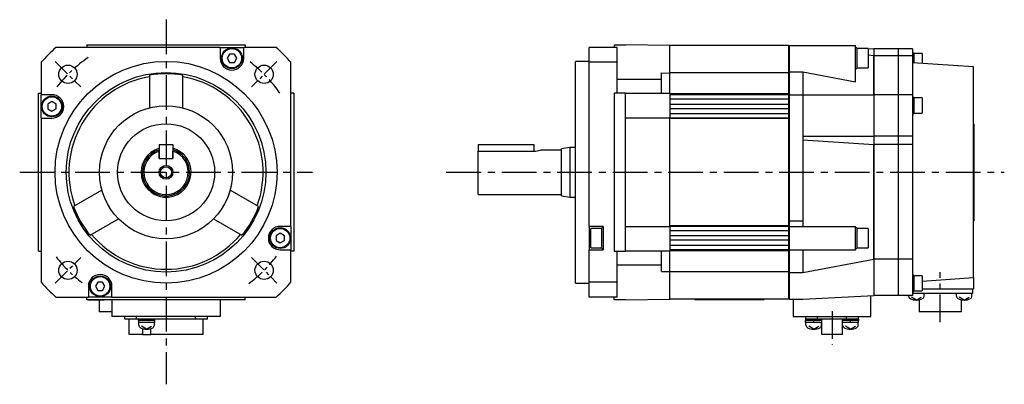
# Model space of a CAD drawing. Extents: x -318 to 487, y -266 to 249.
# Tile 2 of 2: x 132 to 487, y -76 to 55. Entities that reach past the tile are written whole.
import ezdxf

# ---------------------------------------------------------------- set-up
doc = ezdxf.new("R2010")
doc.units = 0
doc.linetypes.add('CENTER', pattern=[2, 1.25, -0.25, 0.25, -0.25])
for name, color, linetype in [('CENTER', 6, 'CENTER'), ('OUTLINE', 7, 'CONTINUOUS'), ('THIN_LINE', 6, 'CONTINUOUS')]:
    doc.layers.add(name, color=color, linetype=linetype)

msp = doc.modelspace()

# ---------------------------------------------------------------- linework, layer by layer
at = {"layer": 'CENTER', "ltscale": 10}
for p, q in [((184.67, 55.06), (184.67, -76.5)), ((131.92, 0), (237.42, 0)), ((285.69, 0), (486.8, 0))]:
    msp.add_line(p, q, dxfattribs=at)
at = {"layer": 'CENTER', "ltscale": 5}
for p, q in [((144.73, 39.95), (153.91, 30.77)), ((224.62, 39.95), (215.44, 30.77)), ((144.73, -39.95), (153.91, -30.77)), ((215.44, -30.77), (224.62, -39.95))]:
    msp.add_line(p, q, dxfattribs=at)
at = {"layer": 'CENTER', "ltscale": 8}
for p, q in [((463.72, -54.08), (463.72, -36.06)), ((424.72, -50.1), (424.72, -62.23))]:
    msp.add_line(p, q, dxfattribs=at)
at = {"layer": 'CENTER', "ltscale": 5}
for start, end in [(124.1358, 141.9992), (34.8623, 52.7443), (217.6594, 232.7243), (306.7139, 322.7664)]:
    msp.add_arc((184.67, 0), 50, start, end, dxfattribs=at)
at = {"layer": 'OUTLINE'}
for p, q in [((204.17, 45), (144.99, 45)), ((156.17, 46), (213.17, 46)), ((156.17, 46), (156.17, 45)), ((204.17, 45), (212.67, 45)), ((204.17, 45), (204.17, 41.14)), ((207.56, 42.64), (206.69, 41.14)), ((209.29, 42.64), (207.56, 42.64)), ((210.15, 41.14), (209.29, 42.64)), ((224.36, 45), (212.67, 45)), ((212.67, 41.14), (212.67, 45)), ((213.17, 46), (213.17, 45)), ((337.22, 39.69), (337.22, 45)), ((347.22, 45), (337.22, 45)), ((346.22, 46), (350.22, 46)), ((346.22, 46), (346.22, 45)), ((347.22, 39.69), (347.22, 45)), ((366.22, 45.75), (350.22, 46)), ((409.02, 45.75), (366.22, 45.75)), ((366.22, 35.79), (366.22, 45.75)), ((409.02, 45.75), (409.02, 35.91)), ((409.22, 44.75), (409.02, 44.75)), ((409.22, 45.75), (409.22, 36.18)), ((409.22, 45.75), (433.22, 45.75)), ((433.22, 32.58), (433.22, 45.75)), ((433.67, 44.89), (433.22, 44.89)), ((433.67, 44.89), (433.67, 37.39)), ((433.67, 44.8), (436.94, 44.64)), ((437.67, 44.64), (433.67, 44.64)), ((437.67, 44.64), (437.67, 37.64)), ((437.67, 44.6), (439.72, 44.5)), ((439.72, 44.5), (439.72, 42)), ((439.82, 44.5), (439.82, 42)), ((448.62, 44.5), (439.82, 44.5)), ((448.62, 42), (448.62, 44.5)), ((448.72, 42), (448.72, 44.5)), ((453.72, 44.5), (448.72, 44.5)), ((453.72, 44.5), (453.72, 42)), ((454.17, 43.02), (453.72, 43.02)), ((454.17, 43.02), (454.17, 39.47)), ((457.17, 42.82), (454.17, 42.82)), ((457.17, 42.82), (457.17, 39.26)), ((139.67, 39.69), (139.67, 28)), ((206.69, 41.14), (207.56, 39.64)), ((207.56, 39.64), (209.29, 39.64)), ((209.29, 39.64), (210.15, 41.14)), ((229.67, -19.5), (229.67, 39.69)), ((332.22, 0), (332.22, 40)), ((337.22, 40), (332.22, 40)), ((347.22, 39.69), (337.22, 39.69)), ((337.22, -19.5), (337.22, 39.69)), ((347.22, 28.5), (347.22, 39.69)), ((439.72, 42), (437.67, 42.3)), ((439.72, 28), (439.72, 42)), ((439.82, 40.5), (439.72, 40.5)), ((439.82, 42), (439.82, 28)), ((448.62, 42), (439.82, 42)), ((448.62, 28), (448.62, 42)), ((448.72, 40.5), (448.62, 40.5)), ((448.72, 28), (448.72, 42)), ((453.72, 42), (448.72, 42)), ((453.72, 42), (453.72, 28)), ((475.72, 38), (453.72, 39.5)), ((363.22, 28.5), (363.22, 35.84)), ((363.22, 35.84), (366.22, 35.79)), ((409.02, 35.91), (366.22, 35.91)), ((366.22, 28.5), (366.22, 35.79)), ((409.02, 35.91), (409.02, 28.34)), ((409.22, 36.18), (409.22, 28)), ((409.22, 36.18), (414.22, 36.18)), ((414.22, 36.18), (414.22, 28)), ((414.22, 36.18), (433.22, 32.58)), ((433.22, 37.39), (433.67, 37.39)), ((433.67, 37.64), (437.67, 37.64)), ((475.72, -38), (475.72, 38)), ((178.67, 35.06), (178.67, 23.24)), ((190.67, 23.24), (190.67, 35.06)), ((363.22, 33.52), (347.22, 33.52)), ((138.67, -28.5), (138.67, 28.5)), ((138.67, 28.5), (139.67, 28.5)), ((230.67, 28.5), (229.67, 28.5)), ((230.67, 28.5), (230.67, -28.5)), ((350.22, 28.5), (346.22, 28.5)), ((346.22, 28.5), (346.22, -28.5)), ((350.22, 28.5), (366.22, 28.5)), ((350.22, 19.5), (350.22, 28.5)), ((366.22, 28.5), (366.22, 28)), ((139.67, 19.5), (139.67, 28)), ((143.54, 28), (139.67, 28)), ((143.54, 25.48), (142.04, 24.62)), ((145.04, 24.62), (143.54, 25.48)), ((409.02, 28.34), (366.22, 28.34)), ((409.02, 28), (366.22, 28)), ((366.22, 28), (366.22, 26.4)), ((409.02, 26.4), (366.22, 26.4)), ((366.22, 26.4), (366.22, 24.5)), ((409.02, 28.34), (409.02, 28)), ((409.02, 28), (409.02, 26.4)), ((409.02, 26.4), (409.02, 24.5)), ((409.22, 28), (414.22, 28)), ((409.22, 28), (409.22, -17.5)), ((414.22, 28), (439.72, 28)), ((414.22, 28), (414.22, 13)), ((439.72, 28), (439.72, 13)), ((448.62, 28), (439.82, 28)), ((439.82, 28), (439.82, 13)), ((448.62, 13), (448.62, 28)), ((448.72, 13), (448.72, 28)), ((453.72, 28), (448.72, 28)), ((453.72, 28), (453.72, 13)), ((454.17, 27.03), (453.72, 27.03)), ((454.17, 27.03), (454.17, 21.13)), ((457.17, 26.83), (454.17, 26.83)), ((457.17, 26.83), (457.17, 21.33)), ((142.04, 24.62), (142.04, 22.88)), ((142.04, 22.88), (143.54, 22.02)), ((143.54, 22.02), (145.04, 22.88)), ((145.04, 22.88), (145.04, 24.62)), ((409.02, 24.5), (366.22, 24.5)), ((366.22, 24.5), (366.22, 22.9)), ((409.02, 22.9), (366.22, 22.9)), ((366.22, 22.9), (366.22, 21.1)), ((409.02, 24.5), (409.02, 22.9)), ((409.02, 22.9), (409.02, 21.1)), ((454.17, 21.33), (457.17, 21.33)), ((139.67, 19.5), (139.67, -39.69)), ((139.67, 19.5), (143.54, 19.5)), ((350.22, -19.5), (350.22, 19.5)), ((366.22, 19.5), (350.22, 19.5)), ((409.02, 21.1), (366.22, 21.1)), ((366.22, 21.1), (366.22, 19.5)), ((366.22, 19.5), (366.22, 19.35)), ((409.02, 19.5), (366.22, 19.5)), ((409.02, 19.35), (366.22, 19.35)), ((366.22, -19.35), (366.22, 19.35)), ((409.02, 21.1), (409.02, 19.5)), ((409.02, 19.5), (409.02, 19.35)), ((409.02, 19.35), (409.02, -19.35)), ((453.72, 21.13), (454.17, 21.13)), ((475.82, 17.5), (475.72, 17.5)), ((475.82, 17.5), (475.82, -17.5)), ((414.22, 13), (414.22, 0)), ((414.22, 13), (439.72, 13)), ((414.22, 11.76), (439.72, 10)), ((439.72, 13), (439.72, 10)), ((439.82, 13), (439.82, 10)), ((448.62, 13), (439.82, 13)), ((448.62, 10), (448.62, 13)), ((448.72, 10), (448.72, 13)), ((453.72, 13), (448.72, 13)), ((453.72, 13), (453.72, 10)), ((182.17, 10), (182.17, 5)), ((182.17, 10), (187.17, 10)), ((182.17, 5), (182.17, 7.6)), ((187.17, 10), (187.17, 5)), ((187.17, 5), (187.17, 7.6)), ((297.22, 10), (317.22, 10)), ((297.22, 10), (297.22, 7.6)), ((297.22, 7.6), (317.22, 7.6)), ((297.22, -8), (297.22, 7.6)), ((317.22, 10), (317.22, 7.6)), ((327.22, 8), (319.69, 8)), ((330.22, 9), (327.22, 8.5)), ((327.22, 0), (327.22, 8.5)), ((330.22, 9), (330.22, 0)), ((332.22, 9), (330.22, 9)), ((439.72, -31.3), (439.72, 10)), ((439.82, 10), (439.82, -31.3)), ((448.62, 10), (439.82, 10)), ((448.62, -31.3), (448.62, 10)), ((448.72, -31.3), (448.72, 10)), ((453.72, 10), (448.72, 10)), ((453.72, 10), (453.72, -31.3)), ((182.17, 5), (187.17, 5)), ((182.17, 5), (187.17, 5)), ((327.22, -8.5), (327.22, 0)), ((330.22, 0), (330.22, -9)), ((332.22, -40), (332.22, 0)), ((414.22, 0), (414.22, -17.5)), ((161.55, -6.42), (151.31, -12.33)), ((218.04, -12.33), (207.8, -6.42)), ((297.22, -8), (327.22, -8)), ((327.22, -8.5), (330.22, -9)), ((330.22, -9), (332.22, -9)), ((157.31, -22.73), (167.55, -16.82)), ((201.8, -16.82), (212.04, -22.73)), ((409.22, -17.5), (409.22, -19.5)), ((409.22, -17.5), (414.22, -17.5)), ((414.22, -17.5), (414.22, -19.5)), ((475.82, -17.5), (475.72, -17.5)), ((229.67, -19.5), (225.81, -19.5)), ((229.67, -19.5), (229.67, -28)), ((337.22, -19.5), (337.22, -28)), ((342.22, -19.5), (337.22, -19.5)), ((337.77, -27.25), (337.77, -20.25)), ((341.77, -20.25), (337.77, -20.25)), ((341.77, -27.5), (341.77, -20)), ((342.22, -20), (341.77, -20)), ((342.22, -19.5), (342.22, -28)), ((350.22, -19.5), (366.22, -19.5)), ((350.22, -28.5), (350.22, -19.5)), ((409.02, -19.35), (366.22, -19.35)), ((366.22, -19.35), (366.22, -19.5)), ((409.02, -19.5), (366.22, -19.5)), ((366.22, -19.5), (366.22, -21.1)), ((409.02, -21.1), (366.22, -21.1)), ((366.22, -21.1), (366.22, -22.9)), ((409.02, -19.35), (409.02, -19.5)), ((409.02, -19.5), (409.02, -21.1)), ((409.02, -21.1), (409.02, -22.9)), ((409.22, -19.5), (409.22, -28)), ((409.22, -19.5), (433.22, -19.5)), ((433.22, -28), (433.22, -19.5)), ((433.67, -20), (433.22, -20)), ((433.67, -20), (433.67, -27.5)), ((437.67, -20.25), (433.67, -20.25)), ((437.67, -20.25), (437.67, -27.25)), ((225.81, -22.02), (224.31, -22.88)), ((224.31, -22.88), (224.31, -24.62)), ((224.31, -24.62), (225.81, -25.48)), ((227.31, -22.88), (225.81, -22.02)), ((225.81, -25.48), (227.31, -24.62)), ((227.31, -24.62), (227.31, -22.88)), ((409.02, -22.9), (366.22, -22.9)), ((366.22, -22.9), (366.22, -24.5)), ((409.02, -24.5), (366.22, -24.5)), ((366.22, -24.5), (366.22, -26.4)), ((409.02, -22.9), (409.02, -24.5)), ((409.02, -24.5), (409.02, -26.4)), ((225.81, -28), (229.67, -28)), ((229.67, -39.69), (229.67, -28)), ((337.22, -28), (342.22, -28)), ((337.22, -39.69), (337.22, -28)), ((337.77, -27.25), (341.77, -27.25)), ((341.77, -27.5), (342.22, -27.5)), ((409.02, -26.4), (366.22, -26.4)), ((366.22, -26.4), (366.22, -28)), ((409.02, -28), (366.22, -28)), ((366.22, -28), (366.22, -28.5)), ((409.02, -28.34), (366.22, -28.34)), ((409.02, -26.4), (409.02, -28)), ((409.02, -28), (409.02, -28.34)), ((409.02, -28.34), (409.02, -35.91)), ((409.22, -28), (409.22, -36.18)), ((409.22, -28), (433.22, -28)), ((414.22, -28), (414.22, -36.18)), ((433.22, -27.5), (433.67, -27.5)), ((433.67, -27.25), (437.67, -27.25)), ((138.67, -28.5), (139.67, -28.5)), ((230.67, -28.5), (229.67, -28.5)), ((346.22, -28.5), (350.22, -28.5)), ((347.22, -39.69), (347.22, -28.5)), ((366.22, -28.5), (350.22, -28.5)), ((363.22, -35.84), (363.22, -28.5)), ((366.22, -35.79), (366.22, -28.5)), ((414.22, -36.18), (439.72, -31.3)), ((439.72, -31.3), (439.72, -44.5)), ((439.82, -31.3), (439.82, -44.5)), ((448.62, -31.3), (439.82, -31.3)), ((448.62, -44.5), (448.62, -31.3)), ((448.72, -44.5), (448.72, -31.3)), ((453.72, -31.3), (448.72, -31.3)), ((453.72, -31.3), (453.72, -44.5)), ((363.22, -33.52), (347.22, -33.52)), ((363.22, -35.84), (366.22, -35.79)), ((366.22, -45.75), (366.22, -35.79)), ((409.02, -35.91), (366.22, -35.91)), ((409.02, -35.91), (409.02, -45.75)), ((409.22, -36.18), (409.22, -45.75)), ((409.22, -36.18), (414.22, -36.18)), ((454.17, -37.12), (453.72, -37.12)), ((454.17, -37.12), (454.17, -40.07)), ((457.17, -37.32), (454.17, -37.32)), ((457.17, -37.32), (457.17, -40.07)), ((457.17, -39.26), (475.72, -38)), ((475.72, -38), (475.72, -42)), ((156.67, -41.14), (156.67, -45)), ((160.06, -39.64), (159.19, -41.14)), ((159.19, -41.14), (160.06, -42.64)), ((161.79, -39.64), (160.06, -39.64)), ((162.65, -41.14), (161.79, -39.64)), ((161.79, -42.64), (162.65, -41.14)), ((165.17, -45), (165.17, -41.14)), ((332.22, -40), (337.22, -40)), ((337.22, -45), (337.22, -39.69)), ((347.22, -39.69), (337.22, -39.69)), ((347.22, -45), (347.22, -39.69)), ((439.72, -40.5), (439.82, -40.5)), ((448.62, -40.5), (448.72, -40.5)), ((454.17, -40.07), (454.17, -43.02)), ((457.17, -40.07), (457.17, -42.82)), ((457.17, -42), (475.72, -42)), ((475.42, -43.7), (475.42, -42)), ((144.99, -45), (156.67, -45)), ((156.17, -46), (156.17, -45)), ((213.17, -46), (156.17, -46)), ((165.17, -45), (156.67, -45)), ((156.74, -46), (156.74, -46.1)), ((162.34, -46.1), (156.74, -46.1)), ((160.06, -42.64), (161.79, -42.64)), ((160.52, -46.1), (160.52, -50.4)), ((162.34, -46.1), (162.34, -46)), ((165.17, -45), (224.36, -45)), ((165.17, -46), (165.17, -52)), ((204.17, -46), (204.17, -52)), ((213.17, -46), (213.17, -45)), ((347.22, -45), (337.22, -45)), ((346.22, -46), (346.22, -45)), ((350.22, -46), (346.22, -46)), ((350.22, -46), (366.22, -45.75)), ((409.02, -45.75), (366.22, -45.75)), ((375.22, -45.85), (375.22, -45.75)), ((375.22, -45.85), (400.22, -45.85)), ((400.22, -45.85), (400.22, -45.75)), ((409.02, -44.75), (409.22, -44.75)), ((409.22, -45.75), (414.22, -45.75)), ((410.72, -45.75), (410.72, -52)), ((414.22, -45.75), (439.72, -44.5)), ((438.72, -52), (438.72, -44.55)), ((448.62, -44.5), (439.82, -44.5)), ((453.72, -44.5), (448.72, -44.5)), ((452.29, -44.67), (452.29, -44.5)), ((455.09, -46.1), (453.29, -45.02)), ((453.72, -43.02), (454.17, -43.02)), ((455.22, -43.7), (453.72, -43.7)), ((454.17, -42.82), (457.17, -42.82)), ((455.09, -46.1), (456.89, -45.02)), ((472.22, -43.7), (455.22, -43.7)), ((456.07, -46), (456.07, -50.4)), ((457.89, -44.67), (457.89, -43.7)), ((469.55, -44.67), (469.55, -43.7)), ((472.35, -46.1), (470.55, -45.02)), ((471.37, -50.4), (471.37, -46)), ((475.42, -43.7), (472.22, -43.7)), ((472.35, -46.1), (474.15, -45.02)), ((475.15, -44.67), (475.15, -43.7)), ((165.17, -50.4), (160.52, -50.4)), ((204.17, -52), (165.17, -52)), ((169.77, -53), (169.77, -52)), ((174.07, -53), (169.77, -53)), ((171.32, -58.5), (171.32, -53)), ((174.07, -53), (174.07, -52)), ((176.9, -53), (174.07, -53)), ((174.67, -53), (174.67, -53.5)), ((178.44, -53), (176.9, -53)), ((195.27, -53), (178.44, -53)), ((180.67, -53.5), (180.67, -53)), ((195.27, -53), (195.27, -52)), ((199.57, -53), (195.27, -53)), ((198.02, -58.5), (198.02, -53)), ((199.57, -53), (199.57, -52)), ((410.72, -52), (438.72, -52)), ((415.22, -53), (415.12, -53)), ((415.12, -53), (415.12, -53.5)), ((415.22, -53), (415.22, -52)), ((419.52, -53), (415.22, -53)), ((419.52, -53), (419.52, -52)), ((429.92, -53), (419.52, -53)), ((420.99, -58.5), (420.99, -53)), ((428.44, -58.5), (428.44, -53)), ((429.92, -53), (429.92, -52)), ((434.22, -53), (429.92, -53)), ((434.22, -53), (434.22, -52)), ((434.32, -53), (434.22, -53)), ((434.32, -53.5), (434.32, -53)), ((471.37, -50.4), (456.07, -50.4)), ((180.67, -53.5), (174.67, -53.5)), ((174.72, -53.5), (174.72, -54.2)), ((180.62, -54.2), (174.72, -54.2)), ((174.87, -55.17), (174.87, -54.2)), ((177.67, -56.6), (175.87, -55.52)), ((176.16, -56.36), (176.16, -58.5)), ((177.67, -56.6), (179.47, -55.52)), ((179.19, -58.5), (179.19, -56.36)), ((180.47, -55.17), (180.47, -54.2)), ((180.62, -54.2), (180.62, -53.5)), ((420.99, -53.5), (415.12, -53.5)), ((420.99, -54.2), (415.17, -54.2)), ((415.32, -55.17), (415.32, -54.2)), ((418.12, -56.6), (416.32, -55.52)), ((417.91, -53.5), (418.32, -54.2)), ((418.12, -56.6), (419.92, -55.52)), ((420.92, -55.17), (420.92, -54.2)), ((434.32, -53.5), (428.44, -53.5)), ((434.27, -54.2), (428.44, -54.2)), ((428.52, -55.17), (428.52, -54.2)), ((431.32, -56.6), (429.52, -55.52)), ((431.11, -53.5), (431.52, -54.2)), ((431.32, -56.6), (433.12, -55.52)), ((434.12, -55.17), (434.12, -54.2)), ((176.16, -58.5), (171.32, -58.5)), ((176.16, -58.5), (179.19, -58.5)), ((198.02, -58.5), (179.19, -58.5)), ((428.44, -58.5), (420.99, -58.5))]:
    msp.add_line(p, q, dxfattribs=at)
at = {"layer": 'OUTLINE', "ltscale": 5}
for p, q in [((415.17, -54.2), (415.17, -53.5)), ((434.27, -54.2), (434.27, -53.5))]:
    msp.add_line(p, q, dxfattribs=at)
at = {"layer": 'OUTLINE'}
for centre, radius in [((208.42, 41.14), 3.75), ((208.42, 41.14), 3.5), ((184.67, 0), 40), ((149.32, 35.36), 3.3), ((184.67, 0), 36), ((220.03, 35.36), 3.3), ((143.54, 23.75), 3.75), ((143.54, 23.75), 3.5), ((184.67, 0), 24), ((184.67, 0), 17.5), ((184.67, 0), 2), ((225.81, -23.75), 3.75), ((225.81, -23.75), 3.5), ((149.32, -35.36), 3.3), ((220.03, -35.36), 3.3), ((160.92, -41.14), 3.75), ((160.92, -41.14), 3.5)]:
    msp.add_circle(centre, radius, dxfattribs=at)
for centre, radius, start, end in [((184.67, 0), 60, 131.4096, 138.5904), ((184.67, 0), 60, 41.4096, 48.5904), ((208.42, 41.14), 4.25, 180, 0), ((184.67, 0), 35.57, 80.2892, 99.7108), ((184.67, 0), 35, 99.8709, 200.1291), ((184.67, 0), 35, 339.8709, 80.1291), ((143.54, 23.75), 4.25, 270, 90), ((184.67, 0), 9, 106.1276, 0), ((184.67, 0), 8.5, 107.1046, 0), ((184.67, 0), 8, 108.21, 71.79), ((184.67, 0), 9, 0, 73.8724), ((184.67, 0), 8.5, 0, 72.8954), ((317.09, 16.31), 8.71, 270.8299, 287.3544), ((184.67, 0), 35.57, 200.2892, 219.7108), ((184.67, 0), 35.57, 320.2892, 339.7108), ((225.81, -23.75), 4.25, 90, 270), ((184.67, 0), 35, 219.8709, 320.1291), ((160.92, -41.14), 4.25, 0, 180), ((184.67, 0), 60, 221.4096, 228.5904), ((184.67, 0), 60, 311.4096, 318.5904), ((453.29, -44.67), 1, 180, 243.2563), ((455.09, -41.1), 5, 243.2563, 296.7437), ((456.89, -44.67), 1, 296.7437, 0), ((470.55, -44.67), 1, 180, 243.2563), ((472.35, -41.1), 5, 243.2563, 296.7437), ((474.15, -44.67), 1, 296.7437, 0), ((175.87, -55.17), 1, 180, 243.2563), ((177.67, -51.6), 5, 243.2563, 296.7437), ((179.47, -55.17), 1, 296.7437, 0), ((416.32, -55.17), 1, 180, 243.2563), ((418.12, -51.6), 5, 243.2563, 296.7437), ((419.92, -55.17), 1, 296.7437, 0), ((429.52, -55.17), 1, 180, 243.2563), ((431.32, -51.6), 5, 243.2563, 296.7437), ((433.12, -55.17), 1, 296.7437, 0)]:
    msp.add_arc(centre, radius, start, end, dxfattribs=at)
at = {"layer": 'THIN_LINE'}
msp.add_circle((184.67, 0), 2.5, dxfattribs=at)

doc.saveas('drawing.dxf')
